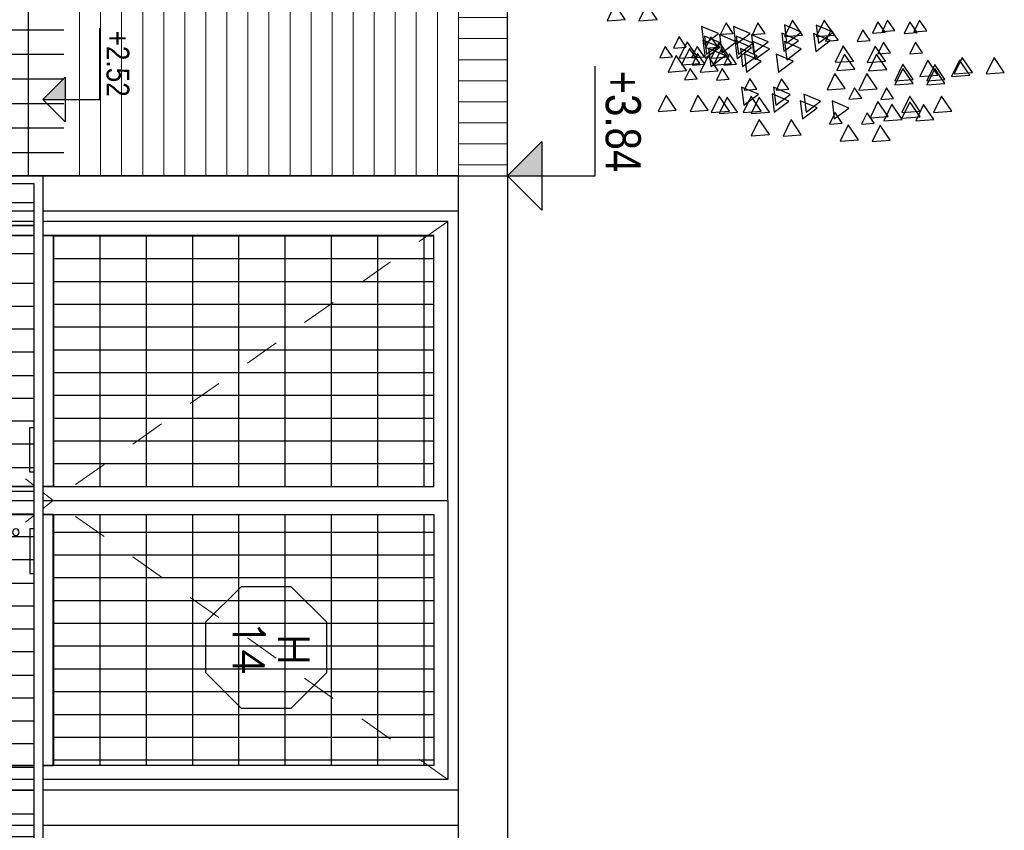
# Model space of a CAD drawing. Header units: millimetres. Extents: x 4617 to 4884, y 1258 to 1784.
# Tile 53 of 256: x 4710.09 to 4712.9, y 1304.91 to 1307.22. Entities that reach past the tile are written whole.
import ezdxf
from ezdxf.enums import TextEntityAlignment as Align

# ---------------------------------------------------------------- set-up
doc = ezdxf.new("R2010")
doc.units = ezdxf.units.MM
doc.header["$LTSCALE"] = 0.4
doc.set_wipeout_variables(frame=1)
doc.linetypes.add('RAYITAS', pattern=[0.375, 0.25, -0.125])
for name, color, linetype in [('00 AC - ABERTURAS ALUMINIO - TIPO', 3, 'Continuous'), ('00 AC - CUBIERTA', 1, 'Continuous'), ('200cotas50', 1, 'Continuous'), ('A HERRERÍA', 4, 'Continuous'), ('A MURO VISTO', 2, 'Continuous'), ('A PROYECCION 2', 2, 'Continuous'), ('A VEGETACIÓN', 253, 'Continuous'), ('Hatch Ladrillo Visto', 32, 'Continuous'), ('LÁMINA', 1, 'Continuous'), ('TXT COTA', 3, 'Continuous')]:
    doc.layers.add(name, color=color, linetype=linetype)
doc.layers.add('04 gris', color=252, linetype='Continuous', lineweight=13)
doc.styles.add('ARIAL NARROW', font='ARIALN.TTF')
doc.styles.add('ROMANS', font='romans', dxfattribs={"height": 2})
pattern_1 = [(3e-14, (0.93, -1.15543), (8e-17, 0.132), [])]
pattern_2 = [(90, (0.42801, -1.155426), (-0.065, 2e-17), [])]
pattern_3 = [(3e-14, (0.93004, -1.33033), (8e-17, 0.132), [])]

# ---------------------------------------------------------------- blocks, each defined once
blk = doc.blocks.new('puerta doble 1')
h = blk.add_hatch()
h.set_pattern_fill('_USER', color=256, scale=0.132, angle=90, pattern_type=0)
h.set_pattern_definition(pattern_1)
h.paths.add_polyline_path([(0.786, -0.07), (0.07, -0.07), (0.07, -1.1554), (0.786, -1.1554)])
h = blk.add_hatch()
h.set_pattern_fill('_USER', color=256, scale=0.132, angle=90, pattern_type=0)
h.set_pattern_definition(pattern_1)
h.paths.add_polyline_path([(0.866, -0.07), (1.582, -0.07), (1.582, -1.1554), (0.866, -1.1554)])
at = {"layer": 'A HERRERÍA'}
h = blk.add_hatch(dxfattribs=at)
h.set_pattern_fill('_USER', color=254, scale=0.065, angle=180, pattern_type=0)
h.set_pattern_definition(pattern_2)
h.paths.add_polyline_path([(0.786, -0.07), (0.07, -0.07), (0.07, -1.1554), (0.786, -1.1554)])
h.paths.add_polyline_path([(0.07, -1.3305), (0.786, -1.3305), (0.786, -2.13), (0.07, -2.13)])
h = blk.add_hatch(dxfattribs=at)
h.set_pattern_fill('_USER', color=254, scale=0.065, angle=180, pattern_type=0)
h.set_pattern_definition(pattern_2)
h.paths.add_polyline_path([(0.866, -0.07), (1.582, -0.07), (1.582, -1.1554), (0.866, -1.1554)])
h.paths.add_polyline_path([(1.582, -1.3305), (0.866, -1.3305), (0.866, -2.13), (1.582, -2.13)])
h = blk.add_hatch(dxfattribs=at)
h.set_pattern_fill('_USER', color=254, scale=0.132, angle=90, pattern_type=0)
h.set_pattern_definition(pattern_3)
h.paths.add_polyline_path([(0.07, -1.3305), (0.786, -1.3305), (0.786, -2.13), (0.07, -2.13)])
h = blk.add_hatch(dxfattribs=at)
h.set_pattern_fill('_USER', color=254, scale=0.132, angle=90, pattern_type=0)
h.set_pattern_definition(pattern_3)
h.paths.add_polyline_path([(1.582, -1.3305), (0.866, -1.3305), (0.866, -2.13), (1.582, -2.13)])
at = {"layer": '04 gris', "linetype": 'RAYITAS', "ltscale": 0.3}
for points in [[(0.03, -0.03), (0.826, -1.1553), (0.03, -2.17)], [(1.622, -0.03), (0.826, -1.1553), (1.622, -2.17)]]:
    blk.add_lwpolyline(points, dxfattribs=at)
at = {"layer": 'A HERRERÍA'}
for points in [[(0.826, -0.03), (0.03, -0.03), (0.03, -2.17), (0.826, -2.17)], [(0.826, -0.03), (1.622, -0.03), (1.622, -2.17), (0.826, -2.17)], [(0.786, -0.07), (0.07, -0.07), (0.07, -2.13), (0.786, -2.13)], [(0.786, -0.07), (0.07, -0.07), (0.07, -1.1554), (0.786, -1.1554)], [(0.866, -0.07), (1.582, -0.07), (1.582, -2.13), (0.866, -2.13)], [(0.866, -0.07), (1.582, -0.07), (1.582, -1.1554), (0.866, -1.1554)], [(0.07, -1.3305), (0.786, -1.3305), (0.786, -2.13), (0.07, -2.13)], [(1.582, -1.3305), (0.866, -1.3305), (0.866, -2.13), (1.582, -2.13)]]:
    blk.add_lwpolyline(points, close=True, dxfattribs=at)
at = {"layer": 'A HERRERÍA', "elevation": 0}
for points in [[(0.786, -1.3303), (0.07, -1.3305), (0.07, -1.1555), (0.786, -1.1553)], [(0.866, -1.3303), (1.582, -1.3305), (1.582, -1.1555), (0.866, -1.1553)], [(0.618, -1.2215), (0.618, -1.2013), (0.745, -1.2013), (0.745, -1.2215)], [(1.0341, -1.2215), (1.0341, -1.2013), (0.907, -1.2013), (0.907, -1.2215)]]:
    blk.add_lwpolyline(points, close=True, dxfattribs=at)
at = {"layer": 'A HERRERÍA'}
blk.add_circle((0.7354, -1.2616), 0.00969, dxfattribs=at)
blk = doc.blocks.new('ARB')
at = {"layer": 'LÁMINA', "color": 254, "elevation": -10}
for points in [[(3287.9382, 1399.7325), (3287.9747, 1399.6788), (3288.0029, 1399.7372)], [(3288.2553, 1399.7133), (3288.2918, 1399.6596), (3288.32, 1399.718)], [(3287.7829, 1399.6591), (3287.8194, 1399.6054), (3287.8476, 1399.6639)], [(3287.8321, 1399.6493), (3287.8686, 1399.5956), (3287.8968, 1399.654)], [(3287.9956, 1399.6726), (3288.0211, 1399.635), (3288.0409, 1399.6759)], [(3288.1378, 1399.6572), (3288.0858, 1399.6183), (3288.1455, 1399.5928)], [(3287.7189, 1399.6296), (3287.7554, 1399.5759), (3287.7837, 1399.6344)], [(3288.2384, 1399.6331), (3288.1864, 1399.5942), (3288.2461, 1399.5686)], [(3288.3466, 1399.6085), (3288.2947, 1399.5696), (3288.3543, 1399.544)], [(3288.3692, 1399.6331), (3288.4057, 1399.5794), (3288.4339, 1399.6378)], [(3288.398, 1399.6296), (3288.4345, 1399.5759), (3288.4627, 1399.6344)], [(3288.5871, 1399.6261), (3288.6236, 1399.5724), (3288.6518, 1399.6309)], [(3287.9267, 1399.584), (3287.9522, 1399.5464), (3287.972, 1399.5873)], [(3287.9854, 1399.5494), (3288.0219, 1399.4957), (3288.0501, 1399.5542)], [(3288.2999, 1399.5514), (3288.3255, 1399.5138), (3288.3452, 1399.5547)], [(3287.6549, 1399.5016), (3287.6914, 1399.4479), (3287.7197, 1399.5064)], [(3287.7435, 1399.5312), (3287.78, 1399.4775), (3287.8083, 1399.5359)], [(3287.7435, 1399.5164), (3287.78, 1399.4627), (3287.8083, 1399.5211)], [(3288.5123, 1399.515), (3288.5378, 1399.4775), (3288.5576, 1399.5184)], [(3287.5319, 1399.4918), (3287.5684, 1399.4381), (3287.5967, 1399.4965)], [(3287.9509, 1399.4805), (3287.9874, 1399.4268), (3288.0157, 1399.4853)], [(3288.3368, 1399.4904), (3288.2848, 1399.4515), (3288.3445, 1399.4259)], [(3288.4647, 1399.4707), (3288.4128, 1399.4318), (3288.4724, 1399.4062)], [(3288.5512, 1399.4854), (3288.5877, 1399.4317), (3288.616, 1399.4902)], [(3287.9558, 1399.451), (3287.9923, 1399.3973), (3288.0206, 1399.4557)], [(3288.3073, 1399.4461), (3288.2553, 1399.4072), (3288.315, 1399.3816)], [(3288.4844, 1399.4411), (3288.4324, 1399.4022), (3288.4921, 1399.3767)], [(3288.4856, 1399.4622), (3288.5112, 1399.4246), (3288.531, 1399.4655)], [(3288.5035, 1399.4601), (3288.54, 1399.4065), (3288.5682, 1399.4649)], [(3288.5119, 1399.4362), (3288.5484, 1399.3825), (3288.5766, 1399.441)], [(3288.6008, 1399.4363), (3288.6264, 1399.3987), (3288.6461, 1399.4396)], [(3287.8234, 1399.4215), (3287.8489, 1399.3839), (3287.8687, 1399.4249)], [(3288.2039, 1399.4165), (3288.152, 1399.3776), (3288.2116, 1399.3521)], [(3288.4254, 1399.4214), (3288.3734, 1399.3825), (3288.4331, 1399.357)], [(3288.4795, 1399.4264), (3288.4275, 1399.3875), (3288.4872, 1399.3619)], [(3288.5516, 1399.4018), (3288.5772, 1399.3642), (3288.5969, 1399.4052)], [(3288.0103, 1399.3772), (3288.0359, 1399.3396), (3288.0557, 1399.3806)], [(3288.1372, 1399.3589), (3288.1737, 1399.3052), (3288.2019, 1399.3636)], [(3288.1941, 1399.387), (3288.1421, 1399.3481), (3288.2018, 1399.3225)], [(3288.4893, 1399.3919), (3288.4374, 1399.353), (3288.497, 1399.3274)], [(3287.8086, 1399.3428), (3287.8341, 1399.3052), (3287.8539, 1399.3461)], [(3287.843, 1399.3486), (3287.8686, 1399.311), (3287.8883, 1399.352)], [(3287.843, 1399.3486), (3287.8686, 1399.311), (3287.8883, 1399.352)], [(3288.3843, 1399.3526), (3288.4099, 1399.315), (3288.4296, 1399.3559)], [(3288.7692, 1399.3026), (3288.8057, 1399.2489), (3288.8339, 1399.3074)]]:
    blk.add_lwpolyline(points, close=True, dxfattribs=at)
blk = doc.blocks.new('Nivel corte')
at = {"color": 0}
for p, q in [((0, 0.2), (0.25, 0.2)), ((0, 0), (0, 0.2)), ((0.0784, 0.0784), (-0.0784, 0.0784)), ((0, 0), (-0.0784, 0.0784)), ((0, 0), (0.0784, 0.0784))]:
    blk.add_line(p, q, dxfattribs=at)
blk.add_solid([(0, 0), (0.0784, 0.0784), (0, 0.0784), (0.0784, 0.0784)], dxfattribs=at)
at = {"color": 0, "style": 'ARIAL NARROW', "flags": 4}
blk.add_attdef('NIVEL', text='', height=0.08, dxfattribs=at).set_placement((0.125, 0.2), align=Align.BOTTOM_CENTER)
blk = doc.blocks.new('baranda3')
at = {"color": 251}
for points in [[(-439.7309, 4616.6995), (-439.7309, 4617.6432), (-439.7738, 4617.6432), (-439.7738, 4616.7245), (-439.7738, 4616.6995)], [(-439.0379, 4616.6395), (-439.0379, 4616.6995), (-439.0129, 4616.6995), (-439.0129, 4616.6395)]]:
    blk.add_wipeout(points, dxfattribs=at)
for points in [[(-439.7738, 4617.6432), (-443.0108, 4617.6432), (-443.0108, 4617.6182), (-439.7738, 4617.6182)], [(-439.7309, 4616.6995), (-439.7309, 4617.6432), (-439.6988, 4617.6432), (-439.6988, 4616.6995)]]:
    blk.add_wipeout(points, dxfattribs=at)
at = {"layer": 'A HERRERÍA'}
blk.add_line((-439.7309, 4617.6432), (-439.7309, 4616.6995), dxfattribs=at)
at = {"color": 251}
for points in [[(-443.0108, 4617.6432), (-443.0332, 4617.6432), (-443.0333, 4616.6995), (-443.0108, 4616.6995)], [(-439.6988, 4616.6995), (-439.6988, 4617.6432), (-439.6738, 4617.6432), (-439.6739, 4616.6995)]]:
    blk.add_wipeout(points, dxfattribs=at)
for points in [[(-440.6897, 4617.6432), (-440.6897, 4617.6182), (-443.0332, 4617.6182), (-443.0332, 4617.6432)], [(-439.0129, 4617.6432), (-439.6738, 4617.6432), (-439.6738, 4617.6179), (-439.0379, 4617.6185), (-439.0379, 4617.6059), (-439.0129, 4617.6059)], [(-439.6989, 4616.6995), (-439.6989, 4617.585), (-439.6738, 4617.585), (-439.6738, 4616.6995)], [(-443.0108, 4616.7245), (-443.0108, 4616.6995), (-439.7738, 4616.6995), (-439.7738, 4616.7245)]]:
    blk.add_wipeout(points, dxfattribs=at)
at = {"layer": 'A PROYECCION 2'}
h = blk.add_hatch(color=8, dxfattribs=at)
h.dxf.hatch_style = 1
h.paths.add_polyline_path([(-439.6653, 4617.6059), (-439.6653, 4617.585), (-439.4752, 4617.585), (-439.4752, 4617.6059)])
at = {"layer": 'A HERRERÍA', "color": 254}
for p, q in [((-440.6238, 4616.7242), (-440.6238, 4617.6182)), ((-440.5588, 4616.7242), (-440.5588, 4617.6182)), ((-440.4938, 4616.7242), (-440.4938, 4617.6182)), ((-440.4263, 4616.7245), (-440.4263, 4617.6185)), ((-440.3613, 4616.7245), (-440.3613, 4617.6185)), ((-440.3613, 4616.7245), (-440.3613, 4617.6185)), ((-440.3613, 4616.7245), (-440.3613, 4617.6185)), ((-440.2963, 4616.7245), (-440.2963, 4617.6185)), ((-440.2313, 4616.7245), (-440.2313, 4617.6185)), ((-440.1663, 4616.7245), (-440.1663, 4617.6185)), ((-440.1013, 4616.7245), (-440.1013, 4617.6185)), ((-440.0363, 4616.7245), (-440.0363, 4617.6185)), ((-440.0363, 4616.7245), (-440.0363, 4617.6185)), ((-439.9713, 4616.7245), (-439.9713, 4617.6185)), ((-439.9063, 4616.7245), (-439.9063, 4617.6185)), ((-439.8413, 4616.7245), (-439.8413, 4617.6185))]:
    blk.add_line(p, q, dxfattribs=at)
at = {"layer": 'A HERRERÍA'}
blk.add_lwpolyline([(-439.6738, 4617.6182), (-439.6989, 4617.6182)], dxfattribs=at)
at = {"layer": 'TXT COTA', "color": 2}
blk.add_lwpolyline([(-439.6653, 4617.6059), (-439.6653, 4617.585), (-439.4752, 4617.585), (-439.4752, 4617.6059)], close=True, dxfattribs=at)
at = {"color": 251}
for points in [[(-439.0129, 4617.6432), (-438.9809, 4617.6432), (-438.9809, 4616.6995), (-439.0129, 4616.6995)], [(-439.6738, 4616.7245), (-439.0518, 4616.7245), (-439.0378, 4616.7245), (-439.0378, 4616.6995), (-439.6738, 4616.6995)], [(-443.0333, 4616.6995), (-443.0332, 4616.6395), (-443.0108, 4616.6395), (-443.0108, 4616.6995)]]:
    blk.add_wipeout(points, dxfattribs=at)
at = {"layer": 'A HERRERÍA'}
h = blk.add_hatch(dxfattribs=at)
h.set_pattern_fill('_USER', color=254, scale=0.132, angle=360, pattern_type=0)
h.set_pattern_definition([(5e-14, (-414.72532, 4734.15413), (2e-16, 0.132), [])])
h.paths.add_polyline_path([(-439.6738, 4617.5746), (-439.6738, 4616.7246), (-439.0379, 4616.7241), (-439.0379, 4617.5743)])
at = {"layer": 'A HERRERÍA', "color": 254}
for p, q in [((-439.6738, 4616.7245), (-439.6738, 4617.6185)), ((-439.6088, 4616.7245), (-439.6088, 4617.6185)), ((-439.5438, 4616.7245), (-439.5438, 4617.6185)), ((-439.4788, 4616.7245), (-439.4788, 4617.6185)), ((-439.4138, 4616.7245), (-439.4138, 4617.6185)), ((-439.4138, 4616.7245), (-439.4138, 4617.6185)), ((-439.3488, 4616.7245), (-439.3488, 4617.6185)), ((-439.2838, 4616.7245), (-439.2838, 4617.6185)), ((-439.2188, 4616.7245), (-439.2188, 4617.6185)), ((-439.1538, 4616.7245), (-439.1538, 4617.6185)), ((-439.1029, 4616.7245), (-439.1029, 4617.6185)), ((-439.1029, 4616.7245), (-439.1029, 4617.6185))]:
    blk.add_line(p, q, dxfattribs=at)
at = {"layer": 'A HERRERÍA'}
for p, q in [((-439.0129, 4617.6432), (-439.0129, 4616.6395)), ((-439.0379, 4616.6995), (-439.0379, 4616.6395))]:
    blk.add_line(p, q, dxfattribs=at)
at = {"layer": 'A HERRERÍA', "color": 254, "ltscale": 0.5}
blk.add_lwpolyline([(-439.0129, 4617.6432), (-439.6989, 4617.1497), (-439.0129, 4616.6995)], dxfattribs=at)
at = {"layer": 'A HERRERÍA'}
blk.add_lwpolyline([(-438.9809, 4616.6995), (-438.9809, 4617.6432), (-439.6988, 4617.6432), (-439.6988, 4616.6995), (-438.9809, 4616.6995)], dxfattribs=at)
blk.add_lwpolyline([(-439.6738, 4616.7247), (-439.6738, 4617.6182), (-439.0379, 4617.6179), (-439.0379, 4616.7245)], close=True, dxfattribs=at)
at = {"color": 251}
blk.add_wipeout([(-443.0333, 4616.6994), (-443.0333, 4616.7244), (-440.6897, 4616.7245), (-440.6897, 4616.6995)], dxfattribs=at)
at = {"layer": 'A HERRERÍA'}
h = blk.add_hatch(dxfattribs=at)
h.set_pattern_fill('_USER', color=254, scale=0.132, angle=360, pattern_type=0)
h.set_pattern_definition([(5e-14, (-413.97287, 4734.15413), (2e-16, 0.132), [])])
h.paths.add_polyline_path([(-439.7738, 4617.5745), (-439.7738, 4616.7241), (-443.0108, 4616.7462), (-443.0108, 4617.5964)])
at = {"layer": 'A HERRERÍA', "color": 254}
for p, q in [((-442.9568, 4616.7245), (-442.9568, 4617.6185)), ((-442.9568, 4616.7245), (-442.9568, 4617.6185)), ((-442.892, 4616.7242), (-442.892, 4617.6182)), ((-442.8918, 4616.7245), (-442.8918, 4617.6185)), ((-442.8119, 4616.7242), (-442.8119, 4617.6182)), ((-442.7266, 4616.7242), (-442.7266, 4617.6182)), ((-442.6616, 4616.7242), (-442.6616, 4617.6182)), ((-442.5966, 4616.7242), (-442.5966, 4617.6182)), ((-442.5316, 4616.7242), (-442.5316, 4617.6182)), ((-442.4641, 4616.7242), (-442.4641, 4617.6182)), ((-442.3991, 4616.7242), (-442.3991, 4617.6182)), ((-442.3341, 4616.7242), (-442.3341, 4617.6182)), ((-442.2691, 4616.7242), (-442.2691, 4617.6182)), ((-442.2016, 4616.7242), (-442.2016, 4617.6182)), ((-442.134, 4616.7242), (-442.134, 4617.6182)), ((-442.069, 4616.7242), (-442.069, 4617.6182)), ((-442.004, 4616.7242), (-442.004, 4617.6182)), ((-441.939, 4616.7242), (-441.939, 4617.6182)), ((-441.8715, 4616.7242), (-441.8715, 4617.6182)), ((-441.8065, 4616.7242), (-441.8065, 4617.6182)), ((-441.7415, 4616.7242), (-441.7415, 4617.6182)), ((-441.6765, 4616.7242), (-441.6765, 4617.6182)), ((-441.609, 4616.7242), (-441.609, 4617.6182)), ((-441.544, 4616.7242), (-441.544, 4617.6182)), ((-441.479, 4616.7242), (-441.479, 4617.6182)), ((-441.414, 4616.7242), (-441.414, 4617.6182)), ((-441.3464, 4616.7245), (-441.3464, 4617.6185)), ((-441.2814, 4616.7242), (-441.2814, 4617.6182)), ((-441.2139, 4616.7242), (-441.2139, 4617.6182)), ((-441.1489, 4616.7242), (-441.1489, 4617.6182)), ((-441.0839, 4616.7242), (-441.0839, 4617.6182)), ((-441.0189, 4616.7242), (-441.0189, 4617.6182)), ((-440.9514, 4616.7242), (-440.9514, 4617.6182)), ((-440.8864, 4616.7242), (-440.8864, 4617.6182)), ((-440.8214, 4616.7242), (-440.8214, 4617.6182)), ((-440.7564, 4616.7242), (-440.7564, 4617.6182)), ((-440.6888, 4616.7242), (-440.6888, 4617.6182))]:
    blk.add_line(p, q, dxfattribs=at)
at = {"layer": 'A HERRERÍA'}
for p, q in [((-443.0108, 4616.7245), (-443.0108, 4616.6395)), ((-443.0332, 4616.6995), (-443.0332, 4616.6395))]:
    blk.add_line(p, q, dxfattribs=at)
for points in [[(-439.6988, 4617.6432), (-439.6988, 4616.6995), (-443.0332, 4616.6995), (-443.0332, 4617.6432)], [(-443.0108, 4617.6182), (-439.7738, 4617.6182), (-439.7738, 4616.7245), (-443.0108, 4616.7245)]]:
    blk.add_lwpolyline(points, close=True, dxfattribs=at)
at = {"color": 251}
blk.add_wipeout([(-439.6988, 4616.6395), (-439.6988, 4616.6995), (-439.6738, 4616.6995), (-439.6738, 4616.6395)], dxfattribs=at)
at = {"layer": 'A HERRERÍA'}
blk.add_line((-439.6988, 4616.6995), (-439.6988, 4616.6395), dxfattribs=at)
blk.add_lwpolyline([(-439.6988, 4616.6395), (-439.6738, 4616.6395), (-439.6738, 4616.6995)], dxfattribs=at)
blk = doc.blocks.new('*U575')
at = {"color": 0, "linetype": 'ByBlock', "ltscale": 0.1}
blk.add_lwpolyline([(0, 0.3439), (0.1194, 0.3439), (0.2883, 0.175), (0.2883, -0.0638), (0.1194, -0.2326), (0, -0.2326), (-0.1194, -0.2326), (-0.2883, -0.0638), (-0.2883, 0.175), (-0.1194, 0.3439)], close=True, dxfattribs=at)
at = {"color": 0, "style": 'ROMANS', "width": 1.1}
blk.add_text('H', height=0.15, dxfattribs=at).set_placement((-0.088, 0.112))
at = {"color": 0, "linetype": 'ByBlock', "style": 'ROMANS', "width": 1.05}
blk.add_attdef('NRO', text='', height=0.15, dxfattribs=at).set_placement((0, -0.0271), align=Align.MIDDLE)

msp = doc.modelspace()

# ---------------------------------------------------------------- linework, layer by layer
at = {"layer": 'A HERRERÍA'}
msp.add_lwpolyline([(4711.3419, 1304.923), (4711.3419, 1305.023), (4709.1569, 1305.023), (4709.1569, 1304.923)], close=True, dxfattribs=at)

# ---------------------------------------------------------------- block references
at = {"xscale": -1, "rotation": 269.9999999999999}
msp.add_blockref('puerta doble 1', (4711.3419, 1305.023), dxfattribs=at)
at = {"layer": '00 AC - ABERTURAS ALUMINIO - TIPO'}
ref = msp.add_blockref('*U575', (4710.7606, 1305.43), dxfattribs=dict(at, xscale=-0.6, yscale=0.6, zscale=0.6, rotation=269.999999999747))
ref.add_attrib('NRO', '14', dxfattribs={"layer": '0', "color": 0, "linetype": 'ByBlock', "height": 0.09, "rotation": 270, "style": 'ROMANS', "width": 1.05}).set_placement((4710.7443, 1305.43), align=Align.MIDDLE)

# ---------------------------------------------------------------- wipeouts: each hides what was drawn before it
msp.add_wipeout([(4711.4819, 1306.775), (4711.4819, 1309.8257), (4709.1419, 1309.8257), (4709.1419, 1306.775)]).dxf.layer = 'A MURO VISTO'

# ---------------------------------------------------------------- next in the draw order: hatches: boundary and pattern name
at = {"layer": '04 gris'}
h = msp.add_hatch(dxfattribs=at)
h.set_pattern_fill('_USER', color=256, scale=0.06, pattern_type=0)
h.set_pattern_definition([(270, (4711.3419, 1392.93632), (0.06, -8e-17), [])])
h.paths.add_polyline_path([(4711.3419, 1309.8257), (4711.3419, 1306.775), (4709.1419, 1306.775), (4709.1419, 1309.8257)])
h.paths.add_polyline_path([(4709.3628, 1308.4774), (4709.9598, 1308.4774), (4709.9598, 1309.3774), (4709.3628, 1309.3774)], flags=16)
h.paths.add_polyline_path([(4709.9598, 1308.4774), (4709.9598, 1309.3774), (4710.0823, 1309.3774), (4710.0823, 1308.4774)], flags=16)
h = msp.add_hatch(dxfattribs=at)
h.set_pattern_fill('_USER', color=256, scale=0.06, angle=90, pattern_type=0)
h.set_pattern_definition([(360, (4711.4619, 1392.786155), (8e-17, 0.06), [])])
h.paths.add_polyline_path([(4711.4819, 1306.775), (4711.4819, 1309.8257), (4711.3419, 1309.8257), (4711.3419, 1306.775)])

# ---------------------------------------------------------------- next in the draw order: linework, layer by layer
for points in [[(4711.3419, 1309.8257), (4711.3419, 1306.775), (4709.1419, 1306.775), (4709.1419, 1309.8257)], [(4711.4819, 1306.775), (4711.4819, 1309.8257), (4711.3419, 1309.8257), (4711.3419, 1306.775)]]:
    msp.add_lwpolyline(points, close=True, dxfattribs=at)
msp.add_lwpolyline([(4711.3419, 1309.8257), (4711.3419, 1303.823)], dxfattribs=at)
at = {"layer": 'A MURO VISTO'}
for points in [[(4711.4819, 1306.775), (4711.4819, 1309.8257), (4709.1419, 1309.8257), (4709.1419, 1306.775)], [(4711.3419, 1303.823), (4711.3419, 1306.775), (4711.4819, 1306.775), (4711.4819, 1303.823)]]:
    msp.add_lwpolyline(points, close=True, dxfattribs=at)

# ---------------------------------------------------------------- next in the draw order: block references
at = {"layer": '200cotas50'}
ref = msp.add_blockref('Nivel corte', (4711.4819, 1306.775), dxfattribs=dict(at, xscale=-1.25, yscale=1.25, zscale=1.25, rotation=269.9999999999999))
ref.add_attrib('NIVEL', '+3.84', dxfattribs={"layer": '0', "color": 0, "height": 0.1, "rotation": 270, "style": 'ARIAL NARROW', "flags": 4}).set_placement((4711.7319, 1306.9301), align=Align.BOTTOM_CENTER)
at = {"layer": 'A VEGETACIÓN', "color": 254, "xscale": 0.8, "yscale": 0.8, "zscale": 0.8, "rotation": 180}
for p in [(7342.8328, 2426.6632, -14.0456), (7342.9236, 2426.6629, -14.0456)]:
    msp.add_blockref('ARB', p, dxfattribs=at)

# ---------------------------------------------------------------- next in the draw order: wipeouts: each hides what was drawn before it
msp.add_wipeout([(4708.939, 1306.7754), (4708.939, 1307.0554), (4708.7611, 1307.0554), (4708.7611, 1307.3354), (4708.5832, 1307.3354), (4708.5832, 1307.6154), (4708.4052, 1307.6154), (4708.4052, 1307.8954), (4708.2273, 1307.8954), (4708.2273, 1308.1754), (4708.0494, 1308.1754), (4708.0494, 1308.4554), (4707.8715, 1308.4554), (4707.8715, 1308.7354), (4707.6936, 1308.7354), (4707.6936, 1309.0154), (4707.5157, 1309.0154), (4707.5157, 1309.2954), (4707.3377, 1309.2954), (4707.3377, 1309.5754), (4707.1598, 1309.5754), (4707.1598, 1309.8554), (4710.2169, 1309.8554), (4710.2169, 1306.775)])

# ---------------------------------------------------------------- next in the draw order: hatches: boundary and pattern name
at = {"layer": 'Hatch Ladrillo Visto'}
h = msp.add_hatch(dxfattribs=at)
h.set_pattern_fill('_USER', color=256, scale=0.07, angle=90, pattern_type=0)
h.set_pattern_definition([(360, (107.50642, 863.741515), (1e-16, 0.07), [])])
h.paths.add_polyline_path([(4710.2169, 1306.775), (4710.2169, 1309.855), (4709.9669, 1309.855), (4709.9669, 1306.775)])

# ---------------------------------------------------------------- next in the draw order: linework, layer by layer
msp.add_lwpolyline([(4709.9669, 1309.8554), (4709.9669, 1306.7754), (4710.1169, 1306.7754), (4710.1169, 1309.8554)], close=True)
at = {"layer": 'A HERRERÍA'}
msp.add_lwpolyline([(4711.3419, 1306.675), (4711.3419, 1306.775), (4709.1569, 1306.775), (4709.1569, 1306.675)], close=True, dxfattribs=at)

# ---------------------------------------------------------------- next in the draw order: block references
at = {"layer": '200cotas50'}
ref = msp.add_blockref('Nivel corte', (4710.1569, 1306.9926), dxfattribs=dict(at, xscale=-0.8125, yscale=0.8125, zscale=0.8125, rotation=269.9999999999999))
ref.add_attrib('NIVEL', '+2.52', dxfattribs={"layer": '0', "color": 0, "height": 0.065, "rotation": 270, "style": 'ARIAL NARROW', "flags": 4}).set_placement((4710.3194, 1307.0947), align=Align.BOTTOM_CENTER)

# ---------------------------------------------------------------- next in the draw order: block references
at = {"layer": '00 AC - CUBIERTA', "rotation": 269.9999999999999}
msp.add_blockref('baranda3', (92.5137, 863.7418), dxfattribs=at)

doc.saveas('drawing.dxf')
